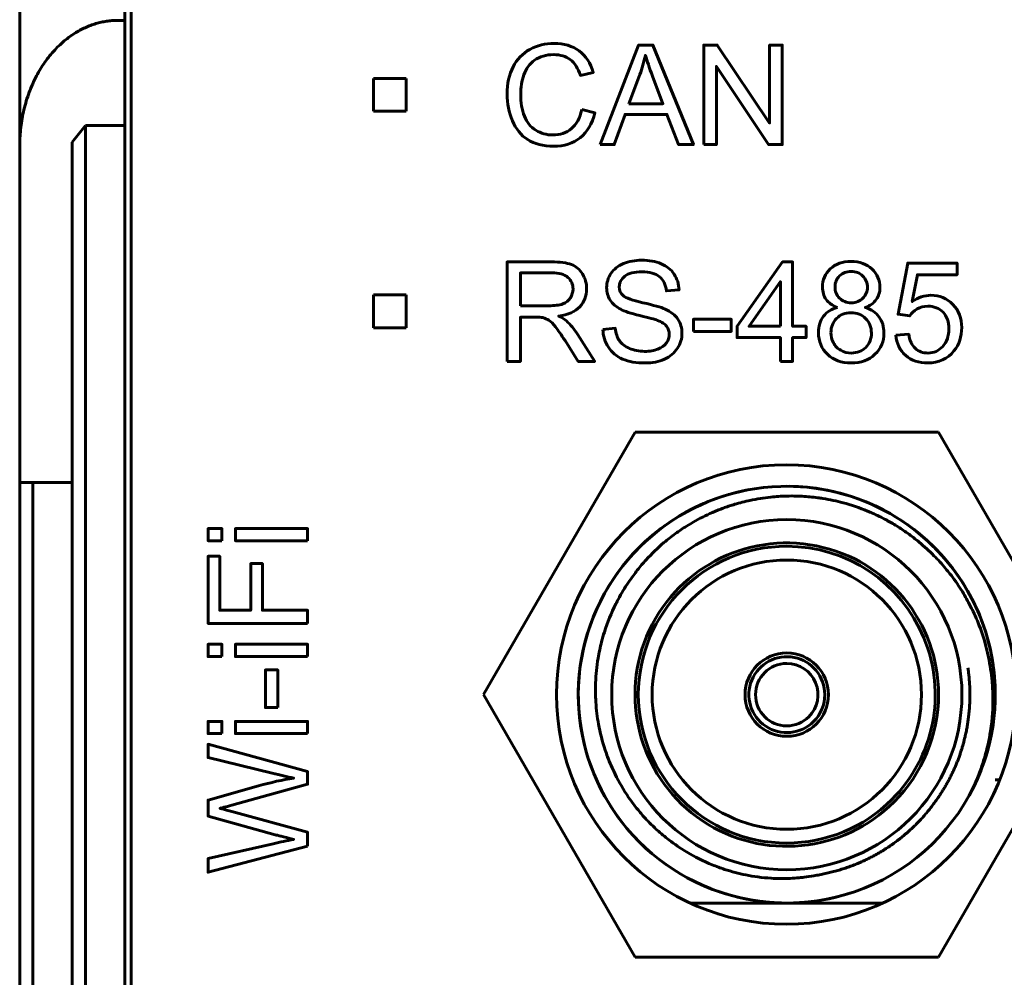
# Model space of a CAD drawing. Header units: millimetres. Extents: x -14 to 16, y -52 to 56.
# Tile 6 of 8: x -7 to 8, y 21 to 35. Entities that reach past the tile are written whole.
import ezdxf

# ---------------------------------------------------------------- set-up
doc = ezdxf.new("R2010")
doc.units = ezdxf.units.MM
doc.linetypes.add('K5LT32780', pattern=[0])

# ---------------------------------------------------------------- blocks, each defined once
blk = doc.blocks.new('U0')
at = {"color": 150, "linetype": 'K5LT32780', "lineweight": 60, "true_color": 0x0080ff}
for p, q in [((2.284, 29.101), (-0.026, 25.101)), ((6.902, 29.101), (2.284, 29.101)), ((9.212, 25.101), (6.902, 29.101)), ((-0.026, 25.101), (2.284, 21.101)), ((6.902, 21.101), (9.212, 25.101)), ((2.284, 21.101), (6.902, 21.101))]:
    blk.add_line(p, q, dxfattribs=at)

msp = doc.modelspace()

# ---------------------------------------------------------------- linework, layer by layer
at = {"color": 150, "linetype": 'K5LT32780', "lineweight": 60, "true_color": 0x0080ff}
for p, q in [((-5.49, 35.374), (-5.49, 40.253)), ((-7.09, 39.809), (-7.09, 33.454)), ((-5.39, 38.853), (-5.39, 16.453)), ((-5.49, 35.374), (-5.59, 35.374)), ((-5.49, 35.374), (-5.49, 33.774)), ((-1.703, 33.99), (-1.703, 34.49)), ((-1.703, 34.49), (-1.203, 34.49)), ((-1.203, 34.49), (-1.203, 33.99)), ((-1.203, 33.99), (-1.703, 33.99)), ((-6.29, 33.518), (-6.09, 33.774)), ((-6.09, 33.774), (-5.49, 33.774)), ((-6.09, 13.553), (-6.09, 33.774)), ((-5.49, 16.453), (-5.49, 33.774)), ((-7.09, 33.454), (-7.09, 28.334)), ((-6.29, 33.518), (-6.29, 13.245)), ((-1.703, 30.69), (-1.703, 31.19)), ((-1.703, 31.19), (-1.203, 31.19)), ((-1.203, 31.19), (-1.203, 30.69)), ((-1.203, 30.69), (-1.703, 30.69)), ((-6.89, 28.334), (-7.09, 28.334)), ((-7.09, 28.334), (-7.09, -24.227)), ((-6.29, 28.334), (-6.89, 28.334)), ((-6.89, -24.227), (-6.89, 28.334)), ((7.768, 23.801), (7.835, 23.801)), ((3.12, 21.926), (4.586, 21.926)), ((4.6, 21.926), (6.054, 21.926))]:
    msp.add_line(p, q, dxfattribs=at)
for centre, radius in [((4.587, 25.103), 3.5), ((4.587, 25.103), 3.5), ((4.593, 25.101), 2.667), ((4.593, 25.101), 0.635)]:
    msp.add_circle(centre, radius, dxfattribs=at)
for radius, start, end in [(3.175, 331.0539, 286.0891), (3.175, 100.364, 248.5714), (3.175, 331.0537, 90.0393), (3.175, 114.2734, 137.1429), (3.175, 123.7588, 142.0356), (3.175, 359.8705, 54.6605), (2.311, 0, 315), (2.261, 90, 270), (2.261, 315, 90), (2.051, 90, 270), (2.051, 270, 90), (0.578, 0, 315), (0.476, 90, 270), (0.476, 315, 90), (0.578, 315, 0), (2.311, 315, 0), (0.476, 270, 315), (3.175, 286.0891, 331.0538), (2.261, 270, 315), (3.175, 248.5714, 260.1086), (3.175, 261.9554, 288.2833), (3.175, 261.9553, 268.0639), (3.175, 261.9555, 267.639), (3.175, 273.8759, 275.9823)]:
    msp.add_arc((4.593, 25.101), radius, start, end, dxfattribs=at)
msp.add_rational_spline([(-7.09, 33.454), (-7.09, 34.579), (-6.469, 35.374), (-5.59, 35.374)], [1, 0.804737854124, 0.804737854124, 1], degree=3, dxfattribs=at)
for points, knots in [([(1.47, 34.014), (1.47, 34.014), (1.671, 33.963), (1.671, 33.963), (1.629, 33.798), (1.554, 33.673), (1.445, 33.587), (1.336, 33.5), (1.202, 33.457), (1.045, 33.457), (0.882, 33.457), (0.749, 33.49), (0.647, 33.557), (0.545, 33.623), (0.467, 33.719), (0.414, 33.845), (0.36, 33.972), (0.334, 34.107), (0.334, 34.251), (0.334, 34.409), (0.364, 34.547), (0.424, 34.664), (0.484, 34.782), (0.57, 34.871), (0.681, 34.932), (0.792, 34.993), (0.915, 35.023), (1.048, 35.023), (1.2, 35.023), (1.327, 34.985), (1.43, 34.908), (1.533, 34.83), (1.605, 34.722), (1.646, 34.582), (1.646, 34.582), (1.449, 34.536), (1.449, 34.536), (1.414, 34.646), (1.363, 34.726), (1.296, 34.776), (1.23, 34.827), (1.146, 34.852), (1.044, 34.852), (0.928, 34.852), (0.831, 34.824), (0.675, 34.713), (0.62, 34.637), (0.589, 34.544), (0.557, 34.449), (0.541, 34.352), (0.541, 34.252), (0.541, 34.124), (0.56, 34.011), (0.597, 33.915), (0.635, 33.819), (0.693, 33.747), (0.772, 33.7), (0.851, 33.652), (0.936, 33.628), (1.028, 33.628), (1.14, 33.628), (1.235, 33.661), (1.313, 33.725), (1.39, 33.79), (1.443, 33.886), (1.47, 34.014)], [0, 0, 0, 0, 0.045455, 0.045455, 0.045455, 0.090909, 0.090909, 0.090909, 0.136364, 0.136364, 0.136364, 0.181818, 0.181818, 0.181818, 0.227273, 0.227273, 0.227273, 0.272727, 0.272727, 0.272727, 0.318182, 0.318182, 0.318182, 0.363636, 0.363636, 0.363636, 0.409091, 0.409091, 0.409091, 0.454545, 0.454545, 0.454545, 0.5, 0.5, 0.5, 0.545455, 0.545455, 0.545455, 0.590909, 0.590909, 0.590909, 0.636364, 0.636364, 0.636364, 0.681818, 0.681818, 0.727273, 0.727273, 0.727273, 0.772727, 0.772727, 0.772727, 0.818182, 0.818182, 0.818182, 0.863636, 0.863636, 0.863636, 0.909091, 0.909091, 0.909091, 0.954545, 0.954545, 0.954545, 1, 1, 1, 1]), ([(1.753, 33.482), (1.753, 33.482), (2.335, 34.998), (2.335, 34.998), (2.555, 34.998), (2.555, 34.998), (3.172, 33.482), (3.172, 33.482), (2.944, 33.482), (2.944, 33.482), (2.768, 33.942), (2.768, 33.942), (2.13, 33.942), (2.13, 33.942), (1.966, 33.482), (1.966, 33.482), (1.753, 33.482), (1.753, 33.482)], [0, 0, 0, 0, 0.125, 0.125, 0.25, 0.25, 0.375, 0.375, 0.5, 0.5, 0.625, 0.625, 0.75, 0.75, 0.875, 0.875, 1, 1, 1, 1]), ([(3.329, 33.482), (3.329, 33.482), (3.329, 34.998), (3.329, 34.998), (3.535, 34.998), (3.535, 34.998), (4.33, 33.808), (4.33, 33.808), (4.33, 34.998), (4.33, 34.998), (4.523, 34.998), (4.523, 34.998), (4.523, 33.482), (4.523, 33.482), (4.317, 33.482), (4.317, 33.482), (3.522, 34.672), (3.522, 34.672), (3.522, 33.482), (3.522, 33.482), (3.329, 33.482), (3.329, 33.482)], [0, 0, 0, 0, 0.1, 0.1, 0.2, 0.2, 0.3, 0.3, 0.4, 0.4, 0.5, 0.5, 0.6, 0.6, 0.7, 0.7, 0.8, 0.8, 0.9, 0.9, 1, 1, 1, 1]), ([(2.189, 34.105), (2.189, 34.105), (2.706, 34.105), (2.706, 34.105), (2.548, 34.525), (2.548, 34.525), (2.5, 34.653), (2.464, 34.758), (2.439, 34.841), (2.418, 34.742), (2.39, 34.645), (2.355, 34.55), (2.355, 34.55), (2.189, 34.105), (2.189, 34.105)], [0, 0, 0, 0, 0.2, 0.2, 0.4, 0.4, 0.4, 0.6, 0.6, 0.6, 0.8, 0.8, 0.8, 1, 1, 1, 1]), ([(0.334, 30.179), (0.334, 30.179), (0.334, 31.695), (0.334, 31.695), (1.005, 31.695), (1.005, 31.695), (1.14, 31.695), (1.243, 31.681), (1.313, 31.654), (1.383, 31.627), (1.44, 31.579), (1.524, 31.441), (1.544, 31.365), (1.544, 31.282), (1.544, 31.174), (1.509, 31.083), (1.44, 31.01), (1.37, 30.936), (1.263, 30.889), (1.118, 30.869), (1.171, 30.844), (1.211, 30.818), (1.239, 30.794), (1.297, 30.74), (1.353, 30.673), (1.405, 30.592), (1.405, 30.592), (1.667, 30.179), (1.667, 30.179), (1.416, 30.179), (1.416, 30.179), (1.216, 30.495), (1.216, 30.495), (1.158, 30.586), (1.109, 30.655), (1.072, 30.704), (1.033, 30.752), (1, 30.786), (0.97, 30.805), (0.94, 30.824), (0.909, 30.837), (0.878, 30.845), (0.856, 30.85), (0.819, 30.852), (0.767, 30.852), (0.767, 30.852), (0.535, 30.852), (0.535, 30.852), (0.535, 30.179), (0.535, 30.179), (0.334, 30.179), (0.334, 30.179)], [0, 0, 0, 0, 0.052632, 0.052632, 0.105263, 0.105263, 0.105263, 0.157895, 0.157895, 0.157895, 0.210526, 0.210526, 0.263158, 0.263158, 0.263158, 0.315789, 0.315789, 0.315789, 0.368421, 0.368421, 0.368421, 0.421053, 0.421053, 0.421053, 0.473684, 0.473684, 0.473684, 0.526316, 0.526316, 0.578947, 0.578947, 0.631579, 0.631579, 0.631579, 0.684211, 0.684211, 0.684211, 0.736842, 0.736842, 0.736842, 0.789474, 0.789474, 0.789474, 0.842105, 0.842105, 0.842105, 0.894737, 0.894737, 0.947368, 0.947368, 1, 1, 1, 1]), ([(1.792, 30.666), (1.792, 30.666), (1.981, 30.683), (1.981, 30.683), (1.99, 30.607), (2.01, 30.544), (2.043, 30.495), (2.076, 30.447), (2.127, 30.407), (2.196, 30.377), (2.264, 30.347), (2.342, 30.331), (2.428, 30.331), (2.505, 30.331), (2.572, 30.343), (2.631, 30.366), (2.689, 30.389), (2.732, 30.42), (2.761, 30.46), (2.79, 30.5), (2.804, 30.543), (2.804, 30.59), (2.804, 30.637), (2.79, 30.678), (2.763, 30.714), (2.735, 30.749), (2.69, 30.779), (2.626, 30.803), (2.586, 30.819), (2.496, 30.843), (2.356, 30.877), (2.217, 30.91), (2.12, 30.942), (2.064, 30.972), (1.992, 31.01), (1.938, 31.057), (1.903, 31.113), (1.867, 31.169), (1.849, 31.232), (1.849, 31.302), (1.849, 31.379), (1.871, 31.45), (1.915, 31.517), (1.958, 31.583), (2.021, 31.634), (2.105, 31.668), (2.188, 31.703), (2.281, 31.72), (2.383, 31.72), (2.495, 31.72), (2.594, 31.702), (2.68, 31.666), (2.766, 31.63), (2.832, 31.577), (2.878, 31.506), (2.924, 31.436), (2.949, 31.356), (2.952, 31.267), (2.952, 31.267), (2.76, 31.252), (2.76, 31.252), (2.749, 31.348), (2.714, 31.42), (2.655, 31.469), (2.595, 31.518), (2.507, 31.542), (2.391, 31.542), (2.269, 31.542), (2.181, 31.52), (2.125, 31.476), (2.07, 31.431), (2.042, 31.378), (2.042, 31.315), (2.042, 31.26), (2.062, 31.216), (2.101, 31.18), (2.14, 31.145), (2.24, 31.109), (2.403, 31.072), (2.566, 31.035), (2.678, 31.003), (2.739, 30.976), (2.827, 30.935), (2.892, 30.884), (2.934, 30.822), (2.976, 30.759), (2.997, 30.688), (2.997, 30.607), (2.997, 30.526), (2.974, 30.45), (2.928, 30.379), (2.881, 30.308), (2.815, 30.252), (2.643, 30.173), (2.546, 30.154), (2.437, 30.154), (2.3, 30.154), (2.186, 30.174), (2.093, 30.214), (2, 30.253), (1.928, 30.313), (1.876, 30.394), (1.823, 30.474), (1.795, 30.565), (1.792, 30.666)], [0, 0, 0, 0, 0.028571, 0.028571, 0.028571, 0.057143, 0.057143, 0.057143, 0.085714, 0.085714, 0.085714, 0.114286, 0.114286, 0.114286, 0.142857, 0.142857, 0.142857, 0.171429, 0.171429, 0.171429, 0.2, 0.2, 0.2, 0.228571, 0.228571, 0.228571, 0.257143, 0.257143, 0.257143, 0.285714, 0.285714, 0.285714, 0.314286, 0.314286, 0.314286, 0.342857, 0.342857, 0.342857, 0.371429, 0.371429, 0.371429, 0.4, 0.4, 0.4, 0.428571, 0.428571, 0.428571, 0.457143, 0.457143, 0.457143, 0.485714, 0.485714, 0.485714, 0.514286, 0.514286, 0.514286, 0.542857, 0.542857, 0.542857, 0.571429, 0.571429, 0.571429, 0.6, 0.6, 0.6, 0.628571, 0.628571, 0.628571, 0.657143, 0.657143, 0.657143, 0.685714, 0.685714, 0.685714, 0.714286, 0.714286, 0.714286, 0.742857, 0.742857, 0.742857, 0.771429, 0.771429, 0.771429, 0.8, 0.8, 0.8, 0.828571, 0.828571, 0.828571, 0.857143, 0.857143, 0.857143, 0.885714, 0.885714, 0.914286, 0.914286, 0.914286, 0.942857, 0.942857, 0.942857, 0.971429, 0.971429, 0.971429, 1, 1, 1, 1]), ([(4.495, 30.179), (4.495, 30.179), (4.495, 30.541), (4.495, 30.541), (3.837, 30.541), (3.837, 30.541), (3.837, 30.713), (3.837, 30.713), (4.529, 31.695), (4.529, 31.695), (4.682, 31.695), (4.682, 31.695), (4.682, 30.713), (4.682, 30.713), (4.887, 30.713), (4.887, 30.713), (4.887, 30.541), (4.887, 30.541), (4.682, 30.541), (4.682, 30.541), (4.682, 30.179), (4.682, 30.179), (4.495, 30.179), (4.495, 30.179)], [0, 0, 0, 0, 0.090909, 0.090909, 0.181818, 0.181818, 0.272727, 0.272727, 0.363636, 0.363636, 0.454545, 0.454545, 0.545455, 0.545455, 0.636364, 0.636364, 0.727273, 0.727273, 0.818182, 0.818182, 0.909091, 0.909091, 1, 1, 1, 1]), ([(5.365, 31.001), (5.287, 31.029), (5.23, 31.07), (5.193, 31.122), (5.156, 31.174), (5.137, 31.237), (5.137, 31.31), (5.137, 31.421), (5.177, 31.513), (5.256, 31.588), (5.335, 31.663), (5.44, 31.701), (5.572, 31.701), (5.704, 31.701), (5.81, 31.663), (5.891, 31.586), (5.971, 31.509), (6.011, 31.415), (6.011, 31.305), (6.011, 31.235), (5.993, 31.173), (5.956, 31.121), (5.919, 31.069), (5.864, 31.029), (5.789, 31.001), (5.881, 30.97), (5.952, 30.922), (6, 30.854), (6.048, 30.787), (6.073, 30.706), (6.073, 30.612), (6.073, 30.483), (6.027, 30.374), (5.935, 30.286), (5.844, 30.198), (5.723, 30.154), (5.574, 30.154), (5.425, 30.154), (5.305, 30.198), (5.213, 30.286), (5.121, 30.375), (5.076, 30.485), (5.076, 30.618), (5.076, 30.716), (5.101, 30.799), (5.151, 30.865), (5.201, 30.932), (5.272, 30.977), (5.365, 31.001)], [0, 0, 0, 0, 0.0625, 0.0625, 0.0625, 0.125, 0.125, 0.125, 0.1875, 0.1875, 0.1875, 0.25, 0.25, 0.25, 0.3125, 0.3125, 0.3125, 0.375, 0.375, 0.375, 0.4375, 0.4375, 0.4375, 0.5, 0.5, 0.5, 0.5625, 0.5625, 0.5625, 0.625, 0.625, 0.625, 0.6875, 0.6875, 0.6875, 0.75, 0.75, 0.75, 0.8125, 0.8125, 0.8125, 0.875, 0.875, 0.875, 0.9375, 0.9375, 0.9375, 1, 1, 1, 1]), ([(6.255, 30.577), (6.255, 30.577), (6.45, 30.592), (6.45, 30.592), (6.464, 30.497), (6.498, 30.426), (6.55, 30.378), (6.602, 30.33), (6.666, 30.306), (6.741, 30.306), (6.832, 30.306), (6.908, 30.34), (6.969, 30.407), (7.031, 30.475), (7.061, 30.565), (7.061, 30.676), (7.061, 30.782), (7.032, 30.866), (6.973, 30.927), (6.914, 30.989), (6.836, 31.019), (6.739, 31.019), (6.679, 31.019), (6.625, 31.006), (6.577, 30.978), (6.529, 30.951), (6.492, 30.915), (6.465, 30.871), (6.465, 30.871), (6.289, 30.897), (6.289, 30.897), (6.435, 31.676), (6.435, 31.676), (7.186, 31.676), (7.186, 31.676), (7.186, 31.498), (7.186, 31.498), (6.583, 31.498), (6.583, 31.498), (6.503, 31.089), (6.503, 31.089), (6.593, 31.153), (6.689, 31.185), (6.788, 31.185), (6.92, 31.185), (7.031, 31.139), (7.122, 31.047), (7.213, 30.955), (7.258, 30.837), (7.258, 30.694), (7.258, 30.556), (7.218, 30.438), (7.139, 30.338), (7.042, 30.215), (6.909, 30.154), (6.741, 30.154), (6.604, 30.154), (6.491, 30.192), (6.404, 30.27), (6.317, 30.347), (6.267, 30.449), (6.255, 30.577)], [0, 0, 0, 0, 0.045455, 0.045455, 0.045455, 0.090909, 0.090909, 0.090909, 0.136364, 0.136364, 0.136364, 0.181818, 0.181818, 0.181818, 0.227273, 0.227273, 0.227273, 0.272727, 0.272727, 0.272727, 0.318182, 0.318182, 0.318182, 0.363636, 0.363636, 0.363636, 0.409091, 0.409091, 0.409091, 0.454545, 0.454545, 0.5, 0.5, 0.545455, 0.545455, 0.590909, 0.590909, 0.636364, 0.636364, 0.681818, 0.681818, 0.681818, 0.727273, 0.727273, 0.727273, 0.772727, 0.772727, 0.772727, 0.818182, 0.818182, 0.818182, 0.863636, 0.863636, 0.863636, 0.909091, 0.909091, 0.909091, 0.954545, 0.954545, 0.954545, 1, 1, 1, 1]), ([(0.535, 31.026), (0.535, 31.026), (0.965, 31.026), (0.965, 31.026), (1.057, 31.026), (1.128, 31.035), (1.18, 31.054), (1.231, 31.073), (1.27, 31.103), (1.297, 31.145), (1.323, 31.187), (1.337, 31.232), (1.337, 31.281), (1.337, 31.353), (1.311, 31.412), (1.259, 31.458), (1.207, 31.505), (1.126, 31.527), (1.014, 31.527), (1.014, 31.527), (0.535, 31.527), (0.535, 31.527), (0.535, 31.026), (0.535, 31.026)], [0, 0, 0, 0, 0.125, 0.125, 0.125, 0.25, 0.25, 0.25, 0.375, 0.375, 0.375, 0.5, 0.5, 0.5, 0.625, 0.625, 0.625, 0.75, 0.75, 0.75, 0.875, 0.875, 1, 1, 1, 1]), ([(5.328, 31.317), (5.328, 31.245), (5.35, 31.186), (5.396, 31.141), (5.442, 31.095), (5.502, 31.072), (5.576, 31.072), (5.649, 31.072), (5.707, 31.095), (5.753, 31.14), (5.798, 31.185), (5.821, 31.241), (5.821, 31.306), (5.821, 31.375), (5.797, 31.432), (5.751, 31.479), (5.704, 31.525), (5.645, 31.549), (5.574, 31.549), (5.503, 31.549), (5.444, 31.526), (5.397, 31.48), (5.351, 31.435), (5.328, 31.38), (5.328, 31.317)], [0, 0, 0, 0, 0.125, 0.125, 0.125, 0.25, 0.25, 0.25, 0.375, 0.375, 0.375, 0.5, 0.5, 0.5, 0.625, 0.625, 0.625, 0.75, 0.75, 0.75, 0.875, 0.875, 0.875, 1, 1, 1, 1]), ([(4.495, 30.713), (4.495, 30.713), (4.495, 31.394), (4.495, 31.394), (4.02, 30.713), (4.02, 30.713), (4.495, 30.713), (4.495, 30.713)], [0, 0, 0, 0, 0.333333, 0.333333, 0.666667, 0.666667, 1, 1, 1, 1]), ([(5.266, 30.616), (5.266, 30.563), (5.278, 30.512), (5.303, 30.462), (5.328, 30.413), (5.365, 30.374), (5.415, 30.347), (5.465, 30.32), (5.519, 30.306), (5.576, 30.306), (5.665, 30.306), (5.739, 30.335), (5.796, 30.392), (5.854, 30.449), (5.882, 30.522), (5.882, 30.61), (5.882, 30.7), (5.852, 30.774), (5.794, 30.832), (5.734, 30.891), (5.659, 30.92), (5.57, 30.92), (5.481, 30.92), (5.409, 30.891), (5.352, 30.833), (5.295, 30.775), (5.266, 30.703), (5.266, 30.616)], [0, 0, 0, 0, 0.111111, 0.111111, 0.111111, 0.222222, 0.222222, 0.222222, 0.333333, 0.333333, 0.333333, 0.444444, 0.444444, 0.444444, 0.555556, 0.555556, 0.555556, 0.666667, 0.666667, 0.666667, 0.777778, 0.777778, 0.777778, 0.888889, 0.888889, 0.888889, 1, 1, 1, 1]), ([(3.172, 30.634), (3.172, 30.634), (3.172, 30.821), (3.172, 30.821), (3.748, 30.821), (3.748, 30.821), (3.748, 30.634), (3.748, 30.634), (3.172, 30.634), (3.172, 30.634)], [0, 0, 0, 0, 0.25, 0.25, 0.5, 0.5, 0.75, 0.75, 1, 1, 1, 1]), ([(3.065, 27.668), (3.157, 27.725), (3.299, 27.804), (3.471, 27.882), (3.571, 27.922), (3.646, 27.951), (3.722, 27.977), (3.85, 28.017), (4.058, 28.07), (4.322, 28.112), (4.561, 28.128), (4.721, 28.128), (4.88, 28.121), (5.012, 28.109), (5.169, 28.086), (5.299, 28.062), (5.528, 28.007), (5.726, 27.94), (5.944, 27.847), (6.093, 27.774), (6.273, 27.67), (6.44, 27.558), (6.633, 27.41), (6.828, 27.232), (6.978, 27.066), (7.087, 26.932), (7.167, 26.824), (7.27, 26.669), (7.353, 26.525), (7.443, 26.348), (7.557, 26.087), (7.665, 25.723), (7.714, 25.395), (7.738, 25.066), (7.731, 24.811), (7.685, 24.459), (7.629, 24.207), (7.539, 23.936), (7.459, 23.741), (7.399, 23.618), (7.371, 23.564)], [0, 0, 0, 0, 0.040132, 0.060379, 0.070345, 0.080268, 0.090309, 0.100424, 0.130253, 0.170107, 0.199928, 0.219735, 0.229609, 0.25918, 0.269072, 0.288852, 0.308175, 0.356771, 0.366578, 0.396365, 0.418795, 0.443754, 0.471255, 0.509323, 0.541894, 0.55475, 0.573487, 0.592265, 0.6239, 0.635373, 0.666208, 0.730041, 0.776289, 0.789331, 0.852988, 0.871042, 0.921566, 0.948895, 0.977375, 1, 1, 1, 1]), ([(-4.009, 27.446), (-4.009, 27.446), (-4.221, 27.446), (-4.221, 27.446), (-4.221, 27.632), (-4.221, 27.632), (-4.009, 27.632), (-4.009, 27.632), (-4.009, 27.446), (-4.009, 27.446)], [0, 0, 0, 0, 0.25, 0.25, 0.5, 0.5, 0.75, 0.75, 1, 1, 1, 1]), ([(-2.705, 27.446), (-2.705, 27.446), (-3.804, 27.446), (-3.804, 27.446), (-3.804, 27.632), (-3.804, 27.632), (-2.705, 27.632), (-2.705, 27.632), (-2.705, 27.446), (-2.705, 27.446)], [0, 0, 0, 0, 0.25, 0.25, 0.5, 0.5, 0.75, 0.75, 1, 1, 1, 1]), ([(5.005, 22.341), (4.956, 22.333), (4.881, 22.322), (4.717, 22.304), (4.549, 22.297), (4.339, 22.303), (4.158, 22.321), (3.976, 22.351), (3.807, 22.39), (3.635, 22.441), (3.382, 22.534), (3.094, 22.678), (2.819, 22.866), (2.652, 23.006), (2.541, 23.11), (2.45, 23.203), (2.324, 23.345), (2.153, 23.571), (1.99, 23.85), (1.883, 24.097), (1.793, 24.35), (1.737, 24.57), (1.699, 24.817), (1.679, 25.027), (1.676, 25.309), (1.707, 25.617), (1.762, 25.874), (1.842, 26.155), (1.93, 26.37), (2.037, 26.576), (2.121, 26.724), (2.22, 26.872), (2.338, 27.026), (2.486, 27.2), (2.68, 27.387), (2.89, 27.553), (3.008, 27.632), (3.065, 27.668)], [0, 0, 0, 0, 0.018982, 0.028473, 0.062232, 0.082284, 0.107615, 0.13084, 0.151962, 0.173087, 0.198432, 0.253312, 0.294393, 0.323796, 0.335305, 0.351987, 0.372786, 0.406942, 0.458535, 0.494396, 0.508246, 0.559848, 0.579954, 0.602271, 0.639175, 0.686517, 0.718675, 0.738131, 0.796551, 0.806254, 0.825617, 0.860633, 0.873109, 0.899078, 0.946572, 0.974494, 1, 1, 1, 1]), ([(-2.705, 26.187), (-2.705, 26.187), (-4.221, 26.187), (-4.221, 26.187), (-4.221, 27.209), (-4.221, 27.209), (-4.043, 27.209), (-4.043, 27.209), (-4.043, 26.388), (-4.043, 26.388), (-3.571, 26.388), (-3.571, 26.388), (-3.571, 27.099), (-3.571, 27.099), (-3.393, 27.099), (-3.393, 27.099), (-3.393, 26.388), (-3.393, 26.388), (-2.705, 26.388), (-2.705, 26.388), (-2.705, 26.187), (-2.705, 26.187)], [0, 0, 0, 0, 0.1, 0.1, 0.2, 0.2, 0.3, 0.3, 0.4, 0.4, 0.5, 0.5, 0.6, 0.6, 0.7, 0.7, 0.8, 0.8, 0.9, 0.9, 1, 1, 1, 1]), ([(-4.009, 25.682), (-4.009, 25.682), (-4.221, 25.682), (-4.221, 25.682), (-4.221, 25.869), (-4.221, 25.869), (-4.009, 25.869), (-4.009, 25.869), (-4.009, 25.682), (-4.009, 25.682)], [0, 0, 0, 0, 0.25, 0.25, 0.5, 0.5, 0.75, 0.75, 1, 1, 1, 1]), ([(-2.705, 25.682), (-2.705, 25.682), (-3.804, 25.682), (-3.804, 25.682), (-3.804, 25.869), (-3.804, 25.869), (-2.705, 25.869), (-2.705, 25.869), (-2.705, 25.682), (-2.705, 25.682)], [0, 0, 0, 0, 0.25, 0.25, 0.5, 0.5, 0.75, 0.75, 1, 1, 1, 1]), ([(5.005, 22.341), (5.035, 22.347), (5.093, 22.356), (5.18, 22.374), (5.265, 22.394), (5.348, 22.416), (5.428, 22.44), (5.506, 22.465), (5.582, 22.493), (5.657, 22.522), (5.73, 22.554), (5.803, 22.587), (5.875, 22.623), (5.946, 22.66), (6.017, 22.701), (6.087, 22.744), (6.156, 22.789), (6.224, 22.837), (6.291, 22.887), (6.356, 22.938), (6.419, 22.991), (6.479, 23.045), (6.537, 23.1), (6.593, 23.156), (6.645, 23.212), (6.696, 23.269), (6.743, 23.325), (6.787, 23.38), (6.83, 23.435), (6.87, 23.49), (6.908, 23.545), (6.943, 23.6), (6.977, 23.654), (7.009, 23.708), (7.04, 23.762), (7.069, 23.817), (7.097, 23.872), (7.124, 23.927), (7.149, 23.983), (7.173, 24.039), (7.196, 24.095), (7.217, 24.151), (7.236, 24.207), (7.254, 24.261), (7.27, 24.313), (7.284, 24.363), (7.296, 24.41), (7.307, 24.454), (7.316, 24.494), (7.324, 24.531), (7.331, 24.567), (7.338, 24.603), (7.344, 24.639), (7.35, 24.676), (7.355, 24.715), (7.36, 24.754), (7.365, 24.796), (7.37, 24.841), (7.374, 24.886), (7.376, 24.928), (7.379, 24.961), (7.38, 24.987), (7.38, 25.004), (7.38, 25.015), (7.38, 25.024), (7.38, 25.033), (7.38, 25.045), (7.381, 25.066), (7.382, 25.101), (7.382, 25.145), (7.38, 25.183), (7.379, 25.21), (7.379, 25.228), (7.378, 25.247), (7.376, 25.273), (7.374, 25.303), (7.372, 25.337), (7.368, 25.373), (7.365, 25.409), (7.361, 25.444), (7.356, 25.478), (7.353, 25.5), (7.352, 25.512)], [0, 0, 0, 0, 0.019814, 0.03963, 0.05936, 0.078756, 0.097811, 0.116488, 0.135046, 0.153585, 0.172164, 0.190663, 0.209164, 0.227813, 0.246686, 0.265609, 0.284446, 0.303065, 0.321525, 0.339768, 0.35783, 0.375521, 0.393013, 0.410298, 0.427481, 0.444415, 0.461225, 0.477686, 0.493929, 0.509855, 0.525701, 0.541068, 0.556059, 0.570604, 0.584984, 0.599176, 0.613331, 0.627411, 0.64153, 0.655594, 0.669671, 0.683797, 0.698114, 0.712066, 0.725519, 0.737888, 0.749573, 0.759713, 0.768752, 0.776659, 0.784227, 0.791472, 0.798724, 0.806099, 0.813708, 0.821698, 0.830101, 0.839734, 0.850661, 0.861248, 0.870565, 0.876791, 0.88091, 0.883595, 0.885649, 0.887707, 0.890327, 0.894617, 0.903127, 0.914729, 0.924741, 0.928952, 0.932534, 0.936719, 0.942215, 0.949532, 0.957493, 0.96593, 0.974394, 0.982886, 0.991363, 1, 1, 1, 1]), ([(-3.16, 24.903), (-3.16, 24.903), (-3.347, 24.903), (-3.347, 24.903), (-3.347, 25.479), (-3.347, 25.479), (-3.16, 25.479), (-3.16, 25.479), (-3.16, 24.903), (-3.16, 24.903)], [0, 0, 0, 0, 0.25, 0.25, 0.5, 0.5, 0.75, 0.75, 1, 1, 1, 1]), ([(-4.009, 24.507), (-4.009, 24.507), (-4.221, 24.507), (-4.221, 24.507), (-4.221, 24.694), (-4.221, 24.694), (-4.009, 24.694), (-4.009, 24.694), (-4.009, 24.507), (-4.009, 24.507)], [0, 0, 0, 0, 0.25, 0.25, 0.5, 0.5, 0.75, 0.75, 1, 1, 1, 1]), ([(-2.705, 24.507), (-2.705, 24.507), (-3.804, 24.507), (-3.804, 24.507), (-3.804, 24.694), (-3.804, 24.694), (-2.705, 24.694), (-2.705, 24.694), (-2.705, 24.507), (-2.705, 24.507)], [0, 0, 0, 0, 0.25, 0.25, 0.5, 0.5, 0.75, 0.75, 1, 1, 1, 1]), ([(-2.705, 22.794), (-2.705, 22.794), (-4.221, 22.395), (-4.221, 22.395), (-4.221, 22.603), (-4.221, 22.603), (-3.227, 22.83), (-3.227, 22.83), (-3.123, 22.855), (-3.019, 22.877), (-2.917, 22.896), (-3.079, 22.936), (-3.172, 22.959), (-3.197, 22.966), (-3.197, 22.966), (-4.221, 23.252), (-4.221, 23.252), (-4.221, 23.494), (-4.221, 23.494), (-3.453, 23.711), (-3.453, 23.711), (-3.263, 23.764), (-3.084, 23.804), (-2.917, 23.829), (-3.013, 23.849), (-3.122, 23.875), (-3.246, 23.906), (-3.246, 23.906), (-4.221, 24.143), (-4.221, 24.143), (-4.221, 24.345), (-4.221, 24.345), (-2.705, 23.93), (-2.705, 23.93), (-2.705, 23.735), (-2.705, 23.735), (-3.86, 23.417), (-3.86, 23.417), (-3.956, 23.39), (-4.016, 23.374), (-4.038, 23.368), (-3.968, 23.35), (-3.909, 23.335), (-3.86, 23.322), (-3.86, 23.322), (-2.705, 23.004), (-2.705, 23.004), (-2.705, 22.794), (-2.705, 22.794)], [0, 0, 0, 0, 0.052632, 0.052632, 0.105263, 0.105263, 0.157895, 0.157895, 0.157895, 0.210526, 0.210526, 0.210526, 0.263158, 0.263158, 0.263158, 0.315789, 0.315789, 0.368421, 0.368421, 0.421053, 0.421053, 0.421053, 0.473684, 0.473684, 0.473684, 0.526316, 0.526316, 0.526316, 0.578947, 0.578947, 0.631579, 0.631579, 0.684211, 0.684211, 0.736842, 0.736842, 0.789474, 0.789474, 0.789474, 0.842105, 0.842105, 0.842105, 0.894737, 0.894737, 0.894737, 0.947368, 0.947368, 1, 1, 1, 1])]:
    msp.add_open_spline(points, degree=3, knots=knots, dxfattribs=at)

# ---------------------------------------------------------------- block references
msp.add_blockref('U0', (0, 0))

doc.saveas('drawing.dxf')
